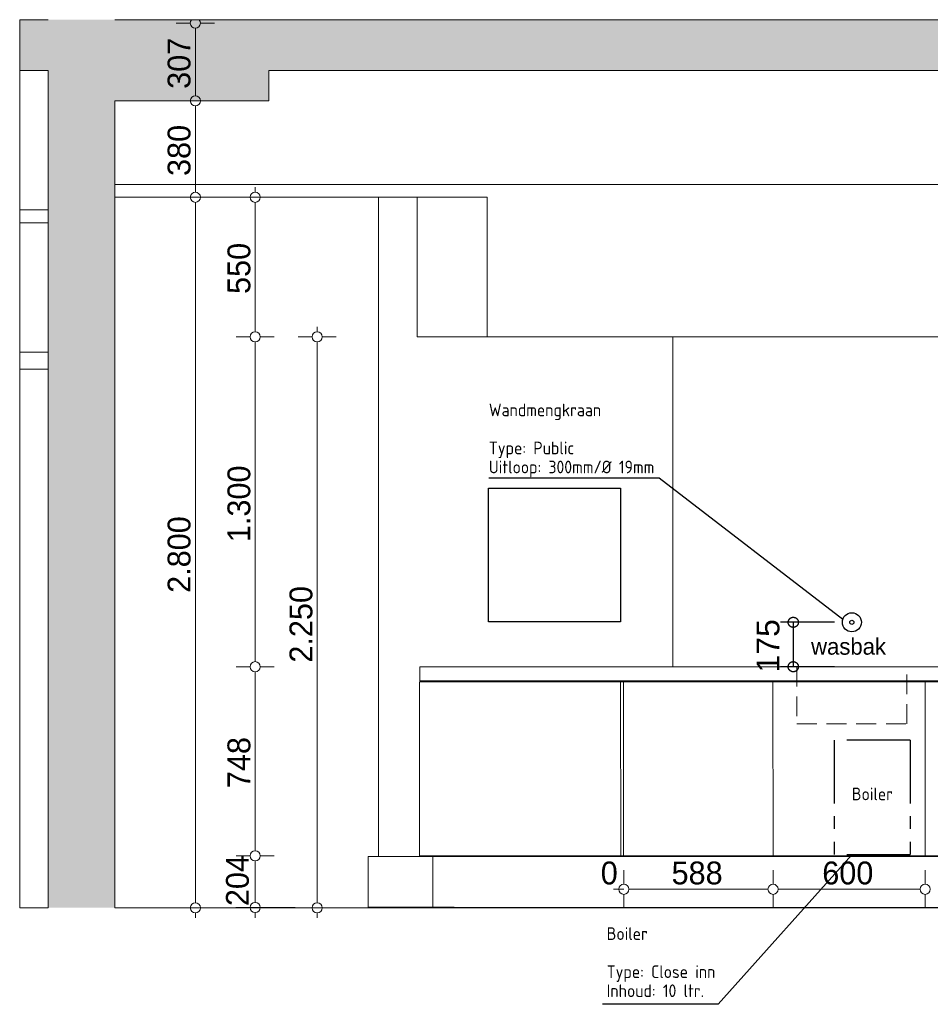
# Model space of a CAD drawing. Header units: millimetres. Extents: x -65800 to 21233, y -3661 to 50472.
# Tile 4 of 11: x -30562 to -26972, y -3283 to 597. Entities that reach past the tile are written whole.
import ezdxf

# ---------------------------------------------------------------- set-up
doc = ezdxf.new("R2010")
doc.units = ezdxf.units.MM
doc.header["$LTSCALE"] = 50
for name, pattern in [('2322109', [10, 5, -2, 1, -2]), ('2322110', [10, 5, -1, 1, -1, 1, -1]), ('B0701', [2.3412, 1.56, -0.7812]), ('B0704', [7.5, 5, -2.5])]:
    doc.linetypes.add(name, pattern=pattern)
for name, color, linetype in [('doorsnede C-C_6_ 00  Bestaand', 7, 'Continuous'), ('doorsnede C-C_6_ 00  Bestaand Doorsnede-arcering', 7, 'Continuous'), ('doorsnede C-C_6_ 00  Bestaand uit pl gr', 7, 'Continuous'), ('doorsnede C-C_6_ 00  Bestaand uit pl gr Doorsnede-arcering', 7, 'Continuous'), ('doorsnede C-C_6_ 00  Bestaande kolommen', 7, 'Continuous'), ('doorsnede C-C_6_ 00  Bestaande kolommen Doorsnede-arcering', 7, 'Continuous'), ('doorsnede C-C_6_ 22 C Binnenwanden', 7, 'Continuous'), ('doorsnede C-C_6_ 45 Plafond', 7, 'Continuous'), ('doorsnede C-C_6_ 45 Plafond.BST', 7, 'Continuous'), ('doorsnede C-C_6_ 82 Interieur', 7, 'Continuous'), ('doorsnede C-C_6_ I Tekst 1_ 50', 7, 'Continuous'), ('doorsnede C-C_6_ T Maatvoering 1_ 50', 7, 'Continuous'), ('WL531---', 132, 'Continuous'), ('WL532---', 12, 'Continuous')]:
    doc.layers.add(name, color=color, linetype=linetype)
doc.styles.add('BURO-025', font='ISO96.shx', dxfattribs={"height": 125})
doc.styles.add('GENERATED_STYLE_1', font='swiss.ttf', dxfattribs={"width": 0.96})
picture_1 = doc.add_image_def('image1.gif', size_in_pixel=(316, 320))

msp = doc.modelspace()

# ---------------------------------------------------------------- hatches: boundary and pattern name
at = {"layer": 'doorsnede C-C_6_ 00  Bestaand Doorsnede-arcering', "linetype": 'Continuous', "lineweight": 0}
msp.add_hatch(color=251, dxfattribs=at).paths.add_polyline_path([(-30186.5, -2903), (-30186.5, 277), (-30276.9, 277), (-30276.9, -2903)], flags=0)
at = {"layer": 'doorsnede C-C_6_ 00  Bestaand uit pl gr Doorsnede-arcering', "linetype": 'Continuous', "lineweight": 0}
for points in [[(-20330.9, 597), (-30561.7, 597), (-30561.7, 397), (-20330.9, 397)], [(-29579.1, 277), (-29579.1, 397), (-30448.9, 397), (-30448.9, 277)]]:
    msp.add_hatch(color=251, dxfattribs=at).paths.add_polyline_path(points, flags=0)
at = {"layer": 'doorsnede C-C_6_ 00  Bestaande kolommen Doorsnede-arcering', "linetype": 'Continuous', "lineweight": 0}
msp.add_hatch(color=251, dxfattribs=at).paths.add_polyline_path([(-30448.9, 277), (-30448.9, -2903), (-30276.9, -2903), (-30276.9, 277)], flags=0)

# ---------------------------------------------------------------- linework, layer by layer
at = {"layer": 'doorsnede C-C_6_ 00  Bestaand', "color": 251, "linetype": 'Continuous', "lineweight": 0}
for p, q in [((-30561.7, 397), (-30561.7, -153)), ((-30561.7, -203), (-30561.7, -713)), ((-30448.9, -713), (-30561.7, -713)), ((-30561.7, -713), (-30561.7, -780)), ((-30448.9, -780), (-30561.7, -780)), ((-30561.7, -780), (-30561.7, -2903))]:
    msp.add_line(p, q, dxfattribs=at)
at = {"layer": 'doorsnede C-C_6_ 00  Bestaand', "color": 2, "linetype": 'Continuous', "lineweight": 0}
msp.add_line((-30186.5, -2903), (-30186.5, 277), dxfattribs=at)
at = {"layer": 'doorsnede C-C_6_ 00  Bestaand uit pl gr', "color": 2, "linetype": 'Continuous', "lineweight": 0}
for p, q in [((-30561.7, 597), (-30448.9, 597)), ((-30561.7, 397), (-30561.7, 597)), ((-30186.5, 597), (-20330.9, 597)), ((-30561.7, 397), (-30448.9, 397)), ((-30448.9, 277), (-30448.9, 397)), ((-29579.1, 397), (-25934.9, 397)), ((-29579.1, 277), (-29579.1, 397)), ((-30186.5, 277), (-29579.1, 277)), ((-30561.7, -2903), (-30448.9, -2903)), ((-30561.7, -2903), (-30448.9, -2903)), ((-30186.5, -2903), (-20330.9, -2903)), ((-30186.5, -2903), (-20330.9, -2903))]:
    msp.add_line(p, q, dxfattribs=at)
at = {"layer": 'doorsnede C-C_6_ 00  Bestaand uit pl gr', "color": 251, "linetype": 'Continuous', "lineweight": 0}
msp.add_line((-30448.9, 397), (-30448.9, 397), dxfattribs=at)
at = {"layer": 'doorsnede C-C_6_ 00  Bestaande kolommen', "color": 2, "linetype": 'Continuous', "lineweight": 0}
msp.add_line((-30448.9, -2903), (-30448.9, 277), dxfattribs=at)
at = {"layer": 'doorsnede C-C_6_ 22 C Binnenwanden', "color": 251, "linetype": 'Continuous', "lineweight": 0}
for p, q in [((-29147.2, -2701), (-29147.2, -103)), ((-27987.6, -653), (-27987.6, -1953)), ((-27987.6, -653), (-27987.6, -1953)), ((-27987.6, -2008), (-27987.6, -2013)), ((-29185.9, -2701), (-29188, -2701)), ((-29188, -2901), (-29188, -2701)), ((-29174.2, -2701), (-29185.9, -2701)), ((-29174.2, -2701), (-29174.2, -2701)), ((-29075.2, -2701), (-29174.2, -2701)), ((-29037.7, -2701), (-29075.2, -2701)), ((-29037.7, -2701), (-28998.1, -2701)), ((-29029.4, -2701), (-29037.7, -2701)), ((-29002.5, -2701), (-29029.4, -2701)), ((-28965.5, -2701), (-29002.5, -2701)), ((-28918.8, -2701), (-28965.5, -2701)), ((-28862.8, -2701), (-28918.8, -2701)), ((-27987.6, -2698), (-27987.6, -2701)), ((-27987.6, -2698), (-27987.6, -2701)), ((-29188, -2901), (-29185.9, -2901)), ((-29185.9, -2901), (-29174.2, -2901)), ((-29174.2, -2901), (-29174.2, -2901)), ((-29174.2, -2901), (-29075.2, -2901)), ((-29147.2, -2903), (-29147.2, -2901)), ((-29134.7, -2901), (-29134.7, -2903)), ((-29075.2, -2901), (-29037.7, -2901)), ((-29037.7, -2901), (-28998.1, -2901)), ((-29037.7, -2901), (-29029.4, -2901)), ((-29029.4, -2901), (-29002.5, -2901)), ((-29002.5, -2901), (-28965.5, -2901)), ((-28998.1, -2901), (-28998.1, -2903)), ((-28965.5, -2901), (-28918.8, -2901)), ((-28918.8, -2901), (-28862.8, -2901)), ((-28862.8, -2901), (-28848.6, -2901)), ((-27987.6, -2902), (-27987.6, -2903)), ((-27987.6, -2902), (-27987.6, -2903))]:
    msp.add_line(p, q, dxfattribs=at)
at = {"layer": 'doorsnede C-C_6_ 45 Plafond', "color": 251, "linetype": 'Continuous', "lineweight": 0}
for q in [(-28994.8, -103), (-28718.7, -653)]:
    msp.add_line((-28994.8, -653), q, dxfattribs=at)
at = {"layer": 'doorsnede C-C_6_ 45 Plafond', "color": 2, "linetype": 'Continuous', "lineweight": 0}
for p, q in [((-28718.7, -653), (-28718.7, -103)), ((-28718.7, -653), (-28613.4, -653)), ((-28613.4, -653), (-22544.1, -653))]:
    msp.add_line(p, q, dxfattribs=at)
at = {"layer": 'doorsnede C-C_6_ 45 Plafond.BST', "color": 2, "linetype": 'Continuous', "lineweight": 0}
for p, q in [((-30186.5, -53), (-20383.5, -53)), ((-30186.5, -103), (-30186.5, -53)), ((-30186.5, -103), (-28718.7, -103)), ((-30561.7, -153), (-30448.9, -153)), ((-30561.7, -203), (-30561.7, -153)), ((-30448.9, -203), (-30448.9, -153)), ((-30561.7, -203), (-30448.9, -203))]:
    msp.add_line(p, q, dxfattribs=at)
at = {"layer": 'doorsnede C-C_6_ 45 Plafond.BST', "color": 251, "linetype": 'Continuous', "lineweight": 0}
for p, q in [((-30448.9, -153), (-30448.9, -153)), ((-30448.9, -203), (-30448.9, -203))]:
    msp.add_line(p, q, dxfattribs=at)
at = {"layer": 'doorsnede C-C_6_ 82 Interieur', "color": 251, "linetype": 'Continuous', "lineweight": 0}
for p, q in [((-28984.6, -1953), (-28840.8, -1953)), ((-28984.6, -2008), (-28984.6, -1953)), ((-28840.8, -1953), (-28834.7, -1953)), ((-28834.7, -1953), (-28812.6, -1953)), ((-28812.6, -1953), (-28781, -1953)), ((-28781, -1953), (-28740.5, -1953)), ((-28740.5, -1953), (-28691.4, -1953)), ((-28691.4, -1953), (-28634.7, -1953)), ((-28634.7, -1953), (-28571.2, -1953)), ((-28571.2, -1953), (-28501.9, -1953)), ((-28501.9, -1953), (-28427.7, -1953)), ((-28427.7, -1953), (-28349.9, -1953)), ((-28349.9, -1953), (-28269.5, -1953)), ((-28269.5, -1953), (-28181.7, -1953)), ((-28181.7, -1953), (-24282.2, -1953)), ((-28986.1, -2013), (-28840.8, -2013)), ((-28986.1, -2698), (-28986.1, -2013)), ((-28984.6, -2008), (-28840.8, -2008)), ((-28840.8, -2008), (-28834.7, -2008)), ((-28840.8, -2013), (-28834.7, -2013)), ((-28834.7, -2008), (-28812.6, -2008)), ((-28834.7, -2013), (-28812.6, -2013)), ((-28812.6, -2008), (-28781, -2008)), ((-28812.6, -2013), (-28781, -2013)), ((-28781, -2008), (-28740.5, -2008)), ((-28781, -2013), (-28740.5, -2013)), ((-28740.5, -2008), (-28691.4, -2008)), ((-28740.5, -2013), (-28691.4, -2013)), ((-28691.4, -2008), (-28634.7, -2008)), ((-28691.4, -2013), (-28634.7, -2013)), ((-28634.7, -2008), (-28571.2, -2008)), ((-28634.7, -2013), (-28571.2, -2013)), ((-28571.2, -2008), (-28501.9, -2008)), ((-28571.2, -2013), (-28501.9, -2013)), ((-28501.9, -2008), (-28427.7, -2008)), ((-28501.9, -2013), (-28427.7, -2013)), ((-28427.7, -2008), (-28349.9, -2008)), ((-28427.7, -2013), (-28349.9, -2013)), ((-28349.9, -2008), (-28269.5, -2008)), ((-28349.9, -2013), (-28269.5, -2013)), ((-28269.5, -2008), (-28181.7, -2008)), ((-28269.5, -2013), (-28181.7, -2013)), ((-28192.6, -2013), (-28191.8, -2698)), ((-28181.7, -2008), (-24282.2, -2008)), ((-28181.7, -2013), (-24281.7, -2013)), ((-28181.7, -2698), (-28181.7, -2013)), ((-28180.3, -2013), (-28180.3, -2013)), ((-27592.6, -2013), (-27591.8, -2698)), ((-26992.7, -2013), (-26992, -2698)), ((-28986.1, -2698), (-28840.8, -2698)), ((-28933.2, -2698), (-28933, -2903)), ((-28863.5, -2701), (-28766.3, -2701)), ((-28840.8, -2698), (-28834.7, -2698)), ((-28834.7, -2698), (-28812.6, -2698)), ((-28812.6, -2698), (-28781, -2698)), ((-28781, -2698), (-28740.5, -2698)), ((-28766.3, -2701), (-28760.2, -2701)), ((-28760.2, -2701), (-28738.2, -2701)), ((-28740.5, -2698), (-28691.4, -2698)), ((-28738.2, -2701), (-28706.7, -2701)), ((-28706.7, -2701), (-28666.1, -2701)), ((-28691.4, -2698), (-28634.7, -2698)), ((-28666.1, -2701), (-28617.3, -2701)), ((-28634.7, -2698), (-28571.2, -2698)), ((-28617.3, -2701), (-28560.9, -2701)), ((-28571.2, -2698), (-28501.9, -2698)), ((-28560.9, -2701), (-28498.1, -2701)), ((-28501.9, -2698), (-28427.7, -2698)), ((-28498.1, -2701), (-28429.8, -2701)), ((-28429.8, -2701), (-28357.3, -2701)), ((-28427.7, -2698), (-28349.9, -2698)), ((-28357.3, -2701), (-28281.7, -2701)), ((-28349.9, -2698), (-28269.5, -2698)), ((-28281.7, -2701), (-28204.4, -2701)), ((-28269.5, -2698), (-28181.7, -2698)), ((-28204.4, -2701), (-28181.8, -2701)), ((-28181.8, -2701), (-22683.1, -2701)), ((-28181.7, -2698), (-24281.7, -2698)), ((-28863.5, -2902), (-28766.3, -2902)), ((-28766.3, -2902), (-28760.2, -2902)), ((-28760.2, -2902), (-28738.2, -2902)), ((-28738.2, -2902), (-28706.7, -2902)), ((-28706.7, -2902), (-28666.1, -2902)), ((-28666.1, -2902), (-28617.3, -2902)), ((-28617.3, -2902), (-28560.9, -2902)), ((-28560.9, -2902), (-28498.1, -2902)), ((-28498.1, -2902), (-28429.8, -2902)), ((-28429.8, -2902), (-28357.3, -2902)), ((-28357.3, -2902), (-28281.7, -2902)), ((-28281.7, -2902), (-28204.4, -2902)), ((-28204.4, -2902), (-28181.8, -2902)), ((-28181.8, -2902), (-22683.1, -2902))]:
    msp.add_line(p, q, dxfattribs=at)
at = {"layer": 'doorsnede C-C_6_ 82 Interieur', "color": 1, "linetype": 'B0701', "lineweight": 0}
for p, q in [((-27497.8, -1953), (-27497.8, -2178.3)), ((-27064.7, -2178.3), (-27064.7, -1953)), ((-27497.8, -2178.3), (-27064.7, -2178.3))]:
    msp.add_line(p, q, dxfattribs=at)
at = {"layer": 'doorsnede C-C_6_ T Maatvoering 1_ 50', "color": 9, "linetype": 'Continuous', "lineweight": 0}
for p, q in [((-29889.2, 583.8), (-29944.2, 583.8)), ((-29794.2, 583.8), (-29849.2, 583.8)), ((-29869.2, 297), (-29869.2, 563.8)), ((-29889.2, 277), (-29944.2, 277)), ((-29794.2, 277), (-29849.2, 277)), ((-29869.2, -83), (-29869.2, 257)), ((-29633.3, -83), (-29633.3, -63)), ((-29889.2, -103), (-29944.2, -103)), ((-29794.2, -103), (-29849.2, -103)), ((-29653.3, -103), (-29708.3, -103)), ((-29558.3, -103), (-29613.3, -103)), ((-29869.2, -2883), (-29869.2, -123)), ((-29633.3, -633), (-29633.3, -123)), ((-29388.7, -633), (-29388.7, -613)), ((-29653.3, -653), (-29708.3, -653)), ((-29558.3, -653), (-29613.3, -653)), ((-29408.7, -653), (-29463.7, -653)), ((-29313.7, -653), (-29368.7, -653)), ((-29633.3, -1933), (-29633.3, -673)), ((-29388.7, -2883), (-29388.7, -673)), ((-29653.3, -1953), (-29708.3, -1953)), ((-29633.3, -2678), (-29633.3, -1973)), ((-29558.3, -1953), (-29613.3, -1953)), ((-29653.3, -2698), (-29708.3, -2698)), ((-29558.3, -2698), (-29613.3, -2698)), ((-29633.3, -2882.2), (-29633.3, -2718)), ((-28180.4, -2810.1), (-28180.4, -2755.1)), ((-28180.3, -2810.1), (-28180.3, -2755.1)), ((-27591.8, -2810.1), (-27591.8, -2755.1)), ((-26992, -2810.1), (-26992, -2755.1)), ((-28220.4, -2830.1), (-28200.4, -2830.1)), ((-28180.4, -2830.1), (-28200.3, -2830.1)), ((-28160.3, -2830.1), (-27611.8, -2830.1)), ((-27571.8, -2830.1), (-27012, -2830.1)), ((-28180.4, -2905.1), (-28180.4, -2850.1)), ((-28180.3, -2905.1), (-28180.3, -2850.1)), ((-27591.8, -2905.1), (-27591.8, -2850.1)), ((-26992, -2905.1), (-26992, -2850.1)), ((-29889.2, -2903), (-29944.2, -2903)), ((-29794.2, -2903), (-29849.2, -2903)), ((-29653.3, -2902.2), (-29708.3, -2902.2)), ((-29558.3, -2902.2), (-29613.3, -2902.2)), ((-29408.7, -2903), (-29463.7, -2903)), ((-29313.7, -2903), (-29368.7, -2903)), ((-29869.2, -2943), (-29869.2, -2923)), ((-29633.3, -2942.2), (-29633.3, -2922.2)), ((-29388.7, -2943), (-29388.7, -2923))]:
    msp.add_line(p, q, dxfattribs=at)
at = {"layer": 'doorsnede C-C_6_ T Maatvoering 1_ 50', "color": 1, "linetype": 'B0704', "lineweight": 0}
msp.add_line((-29475.5, -2902.2), (-29709, -2902.2), dxfattribs=at)
at = {"layer": 'doorsnede C-C_6_ T Maatvoering 1_ 50', "color": 9, "linetype": 'Continuous', "lineweight": 0}
for centre in [(-29869.2, 277), (-29869.2, -103), (-29633.3, -103), (-29633.3, -653), (-29388.7, -653), (-29633.3, -1953), (-29633.3, -2698), (-28180.4, -2830.1), (-28180.3, -2830.1), (-27591.8, -2830.1), (-26992, -2830.1), (-29869.2, -2903), (-29633.3, -2902.2), (-29388.7, -2903)]:
    msp.add_circle(centre, 20, dxfattribs=at)
msp.add_arc((-29869.2, 583.8), 20, 138.99, 41.01, dxfattribs=at)
at = {"layer": 'WL531---', "color": 2}
for p, q in [((-28040.5, -1210.1), (-28711.9, -1210.1)), ((-27317.1, -1767), (-28040.5, -1210.1))]:
    msp.add_line(p, q, dxfattribs=at)
at = {"layer": 'WL531---', "color": 2, "linetype": '2322109'}
for p, q in [((-27512.2, -1778), (-27562.2, -1778)), ((-27350, -1778), (-27512.2, -1778)), ((-27512.2, -1778), (-27512.2, -1953)), ((-27512.2, -1953), (-27562.2, -1953)), ((-27350, -1953), (-27512.2, -1953))]:
    msp.add_line(p, q, dxfattribs=at)
at = {"layer": 'WL531---'}
for radius in [37.5, 8]:
    msp.add_circle((-27281.2, -1778), radius, dxfattribs=at)
at = {"layer": 'WL531---', "color": 2, "linetype": '2322109'}
for centre in [(-27512.2, -1778), (-27512.2, -1953)]:
    msp.add_circle(centre, 20, dxfattribs=at)
at = {"layer": 'WL532---', "linetype": '2322110'}
for p, q in [((-27051.2, -2242.5), (-27351.2, -2242.5)), ((-27351.2, -2242.5), (-27351.2, -2694.5)), ((-27051.2, -2242.5), (-27051.2, -2694.5)), ((-27051.2, -2694.5), (-27351.2, -2694.5))]:
    msp.add_line(p, q, dxfattribs=at)
at = {"layer": 'WL532---', "color": 2}
for p, q in [((-27281.2, -2694.5), (-27808.8, -3283.5)), ((-27808.8, -3283.5), (-28263.6, -3283.5))]:
    msp.add_line(p, q, dxfattribs=at)

# ---------------------------------------------------------------- texts
at = {"layer": 'doorsnede C-C_6_ I Tekst 1_ 50', "color": 251, "linetype": 'Continuous', "lineweight": 0, "insert": (-27442, -1906.6), "char_height": 65, "attachment_point": 7, "style": 'GENERATED_STYLE_1'}
msp.add_mtext('{wasbak}', dxfattribs=at)
at = {"layer": 'doorsnede C-C_6_ T Maatvoering 1_ 50', "color": 1, "linetype": 'Continuous', "lineweight": 0, "style": 'GENERATED_STYLE_1'}
msp.add_text('175', height=90, rotation=90, dxfattribs=at).set_placement((-27566.9, -1975.4))
at = {"layer": 'doorsnede C-C_6_ T Maatvoering 1_ 50', "color": 1, "linetype": 'Continuous', "lineweight": 0, "char_height": 90, "attachment_point": 7, "rotation": 90, "style": 'GENERATED_STYLE_1'}
for s, insert in [('{307}', (-29887.2, 324.4)), ('{380}', (-29887.2, -19)), ('{550}', (-29651.3, -484)), ('{1.300}', (-29651.3, -1462)), ('{2.800}', (-29887.2, -1662)), ('{2.250}', (-29406.7, -1937)), ('{748}', (-29651.3, -2431.5)), ('{204}', (-29657.1, -2896.5))]:
    msp.add_mtext(s, dxfattribs=dict(at, insert=insert))
at = {"layer": 'doorsnede C-C_6_ T Maatvoering 1_ 50', "color": 1, "linetype": 'Continuous', "lineweight": 0, "char_height": 90, "attachment_point": 7, "style": 'GENERATED_STYLE_1'}
for s, insert in [('{0}', (-28271.1, -2812.1)), ('{588}', (-27992, -2812.1)), ('{600}', (-27397.9, -2812.1))]:
    msp.add_mtext(s, dxfattribs=dict(at, insert=insert))
at = {"layer": 'WL531---', "color": 2, "linetype": '2322109', "style": 'BURO-025'}
for s, p in [('Wandmengkraan', (-28712.1, -965.9)), ('Type: Public', (-28712.1, -1115.9)), ('Uitloop: 300mm/%%C 19mm', (-28712.1, -1190.9)), ('Boiler', (-27281.3, -2479.4)), ('Boiler', (-28247.7, -3030)), ('Type: Close inn', (-28247.7, -3180)), ('Inhoud: 10 ltr.', (-28247.7, -3255))]:
    msp.add_text(s, height=50, dxfattribs=at).set_placement(p)

# ---------------------------------------------------------------- pictures from other files: only their frames are drawn
at = {"layer": 'WL531---', "color": 2, "linetype": '2322110'}
image = msp.add_image(picture_1, insert=(-28713.5, -1776.6), size_in_units=(520.8, 527.4), dxfattribs=at)
image.dxf.flags = 7

doc.saveas('drawing.dxf')
